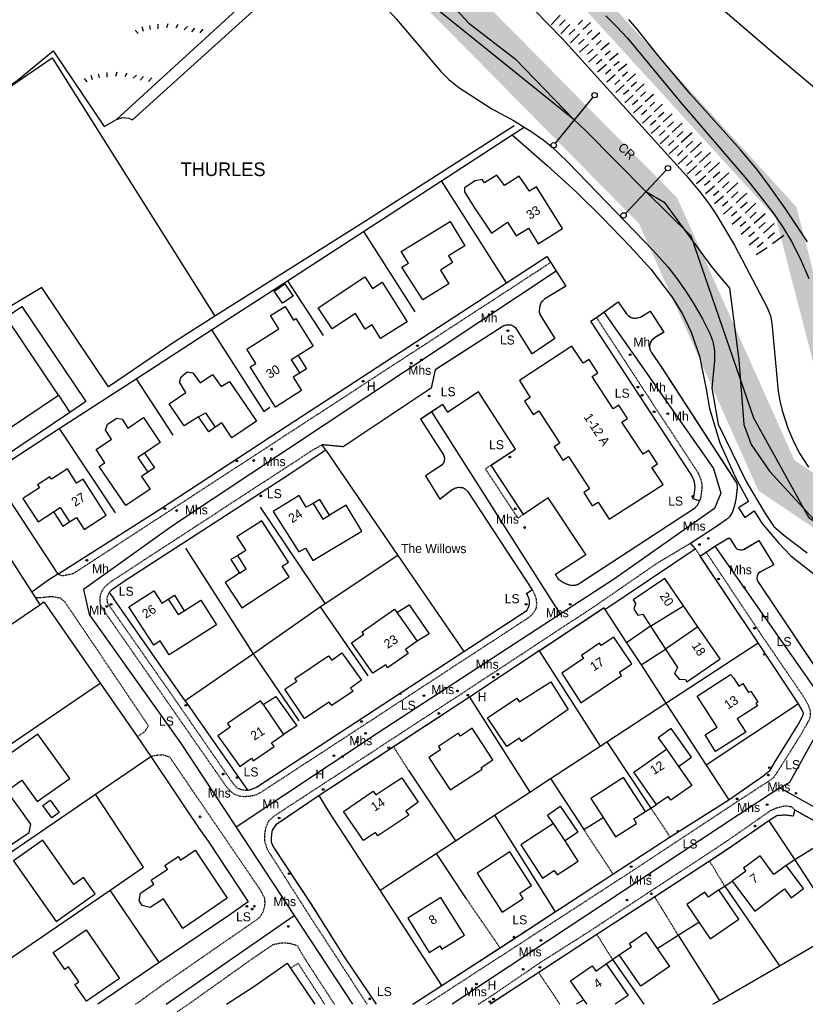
# Model space of a CAD drawing. Header units: metres. Extents: x 611948 to 1225781, y 656699 to 1316021.
# Tile 28 of 169: x 612907 to 613080, y 657643 to 657860. Entities that reach past the tile are written whole.
import ezdxf

# ---------------------------------------------------------------- set-up
doc = ezdxf.new("R2010")
doc.units = ezdxf.units.M
doc.linetypes.add('4696-17$0$PECK', pattern=[0.2, 0.1, -0.1])
doc.linetypes.add('4696-C$0$PECK', pattern=[0.2, 0.1, -0.1])
for name, color, linetype in [('- EXTENT OF CHANNEL SURVEY', 150, 'Continuous'), ('4696-17$0$BDY_SYM', 253, 'Continuous'), ('4696-17$0$BLD_INN_W', 253, 'Continuous'), ('4696-17$0$BLD_OTL_P', 253, 'Continuous'), ('4696-17$0$BLD_OTL_S', 253, 'Continuous'), ('4696-17$0$GEN_LIN_D', 253, 'Continuous'), ('4696-17$0$GEN_PCK_D', 253, '4696-17$0$PECK'), ('4696-17$0$LAND_SYMB', 253, 'Continuous'), ('4696-17$0$MNR_LN_DT', 253, 'Continuous'), ('4696-17$0$MUNICIPAL', 253, 'Continuous'), ('4696-17$0$OTHER_SYM', 253, 'Continuous'), ('4696-17$0$PARISH', 253, 'Continuous'), ('4696-17$0$POLE_SYMB', 253, 'Continuous'), ('4696-17$0$ROADS', 253, 'Continuous'), ('4696-17$0$ROADS_CTR', 253, 'Continuous'), ('4696-17$0$ROADS_PCK', 253, '4696-17$0$PECK'), ('4696-17$0$TEXT', 253, 'Continuous'), ('4696-17$0$TOWNLAND', 253, 'Continuous'), ('4696-17$0$WATER_FTR', 253, 'Continuous'), ('4696-C$0$GEN_PCK_D', 253, '4696-C$0$PECK')]:
    doc.layers.add(name, color=color, linetype=linetype)
doc.styles.add('4696-17$0$STANDARD', font='txt')

# ---------------------------------------------------------------- blocks, each defined once
blk = doc.blocks.new('4696-17$0$13', base_point=(160450.170478, 242323.105036))
blk.add_circle((160450.170478, 242323.105036), 0.187958)
blk = doc.blocks.new('4696-17$0$43', base_point=(147.36021, 308.857352))
blk.add_line((153.849537, 308.848253), (140.769785, 308.848253))
for centre in [(140.180307, 308.837153), (154.439015, 308.859353)]:
    blk.add_circle(centre, 0.589583)
blk = doc.blocks.new('4696-17$0$26', base_point=(147.987073, 309.748732))
for p, q in [((141.664701, 310.500325), (142.264286, 309.80081)), ((143.097041, 311.29977), (143.396834, 310.300465)), ((144.762551, 311.566252), (144.962414, 310.666877)), ((146.627924, 311.832735), (146.627924, 310.833427)), ((148.859709, 311.899355), (148.559919, 310.99998)), ((151.024874, 311.732805), (150.625151, 310.933357)), ((153.156729, 311.29977), (152.457214, 310.600257)), ((154.722309, 310.96667), (154.022794, 310.167222)), ((156.554371, 310.700187), (155.854856, 309.900742))]:
    blk.add_line(p, q)
blk = doc.blocks.new('4696-17')
at = {"layer": '4696-17$0$BLD_INN_W', "flags": 128}
for points in [[(612968.536, 657786.418), (612967.053, 657785.488), (612968.904, 657782.553)], [(612915.743, 657777.71), (612918.223, 657773.875)], [(612946.624, 657772.872), (612948.125, 657773.778), (612950.283, 657770.591)], [(612934.683, 657764.925), (612933.23, 657763.95), (612935.444, 657760.668)], [(612914.655, 657751.96), (612916.128, 657752.905), (612918.172, 657749.72)], [(612971.86, 657753.826), (612974.011, 657750.346), (612975.484, 657751.234)], [(612955.667, 657738.424), (612957.134, 657739.378), (612955.234, 657742.342)], [(612939.942, 657732.707), (612942.082, 657729.297), (612943.449, 657730.166)], [(613046.244, 657726.744), (613053.548, 657731.211)], [(612990.348, 657729.751), (612994.78, 657723.411)], [(613056.711, 657726.611), (613049.556, 657721.672)], [(612960.817, 657709.479), (612965.345, 657702.873)], [(613049.748, 657699.613), (613052.419, 657695.813)], [(613027.433, 657679.432), (613024.833, 657683.207)]]:
    blk.add_lwpolyline(points, dxfattribs=at)
at = {"layer": '4696-17$0$BLD_OTL_P', "flags": 128}
for points in [[(612968.536, 657786.418), (612970.384, 657783.486), (612968.904, 657782.553)], [(612950.283, 657770.591), (612948.835, 657769.61), (612946.624, 657772.872)], [(612934.683, 657764.925), (612936.894, 657761.646), (612935.444, 657760.668)], [(612975.484, 657751.234), (612973.362, 657754.666), (612971.86, 657753.826)], [(612914.655, 657751.96), (612916.701, 657748.774), (612918.172, 657749.72)], [(612955.234, 657742.342), (612953.751, 657741.414), (612955.667, 657738.424)], [(612939.942, 657732.707), (612941.316, 657733.563), (612943.449, 657730.166)]]:
    blk.add_lwpolyline(points, dxfattribs=at)
at = {"layer": '4696-17$0$BLD_OTL_S', "flags": 128}
for points in [[(613014.069, 657823.883), (613012.368, 657826.22), (613009.617, 657824.513), (613009.12, 657825.239), (613007.61, 657824.968), (613005.242, 657823.408), (613005.202, 657822.484), (613007.273, 657819.171), (613011.172, 657813.403), (613014.736, 657815.812), (613016.601, 657812.813), (613019.322, 657814.505), (613021.469, 657811.052), (613026.855, 657814.4), (613021.124, 657823.618), (613019.533, 657822.637), (613017.297, 657825.947), (613014.069, 657823.883)], [(612991.412, 657805.866), (612992.855, 657806.757), (612991.247, 657809.389), (613002.043, 657815.989), (613005.333, 657810.609), (613001.735, 657808.41), (613002.625, 657806.916), (612999.915, 657805.226), (613001.763, 657802.261), (612996.045, 657798.695), (612991.412, 657805.866)], [(612972.995, 657796.962), (612983.232, 657803.787), (612984.961, 657801.186), (612987.11, 657802.578), (612992.569, 657793.811), (612986.735, 657790.178), (612984.859, 657793.189), (612983.336, 657792.251), (612981.229, 657795.67), (612976.09, 657792.319), (612972.995, 657796.962)], [(612965.64, 657802.211), (612967.445, 657799.527), (612965.078, 657797.935), (612963.274, 657800.619), (612965.64, 657802.211)], [(612915.743, 657777.71), (612904.161, 657794.887), (612907.643, 657797.235), (612921.779, 657776.272), (612918.223, 657773.875)], [(612968.904, 657782.553), (612967.465, 657781.645), (612969.335, 657778.679), (612963.575, 657775.046), (612957.989, 657783.905), (612959.244, 657784.696), (612957.259, 657787.844), (612964.284, 657792.274), (612962.473, 657795.274), (612965.716, 657797.232), (612967.534, 657794.245), (612968.043, 657794.571), (612971.867, 657788.518), (612968.536, 657786.418)], [(613033.349, 657781.774), (613034.61, 657782.587), (613032.688, 657785.511), (613031.428, 657784.698), (613028.918, 657788.516), (613017.335, 657780.889), (613019.743, 657777.166), (613018.483, 657776.354), (613020.383, 657773.416), (613021.644, 657774.228), (613026.259, 657767.093), (613024.999, 657766.28), (613026.9, 657763.342), (613028.16, 657764.155), (613032.775, 657757.019), (613031.515, 657756.206), (613033.415, 657753.269), (613034.676, 657754.081), (613037.119, 657750.306), (613049.005, 657757.951), (613046.527, 657761.722), (613047.787, 657762.534), (613045.866, 657765.458), (613044.605, 657764.646), (613039.938, 657771.748), (613041.199, 657772.561), (613039.277, 657775.485), (613038.016, 657774.672), (613033.349, 657781.774)], [(612946.624, 657772.872), (612943.434, 657770.947), (612940.148, 657775.797), (612943.786, 657778.262), (612942.379, 657780.577), (612942.777, 657781.716), (612944.077, 657782.826), (612945.351, 657782.593), (612946.968, 657780.418), (612949.695, 657782.265), (612951.601, 657779.555), (612953.451, 657780.717), (612959.38, 657771.965), (612953.943, 657768.281), (612951.719, 657771.564), (612950.283, 657770.591)], [(612900.832, 657767.656), (612915.743, 657777.71)], [(612918.223, 657773.875), (612903.351, 657763.846)], [(612935.444, 657760.668), (612934.043, 657759.723), (612935.905, 657756.962), (612930.537, 657753.342), (612924.724, 657761.962), (612925.943, 657762.783), (612923.998, 657765.667), (612927.385, 657767.951), (612926.054, 657769.989), (612926.508, 657771.271), (612928.584, 657772.628), (612929.731, 657772.382), (612931.024, 657770.405), (612934.469, 657772.728), (612938.153, 657767.264), (612934.683, 657764.925)], [(612918.172, 657749.72), (612919.715, 657750.711), (612921.404, 657748.081), (612926.259, 657751.2), (612921.146, 657759.16), (612919.732, 657758.252), (612917.701, 657761.416), (612914.169, 657759.147), (612913.851, 657759.64), (612911.111, 657757.88), (612911.51, 657757.258), (612907.886, 657754.931), (612911.214, 657749.749), (612914.655, 657751.96)], [(612971.86, 657753.826), (612970.348, 657752.982), (612968.772, 657755.549), (612963.066, 657752.021), (612968.717, 657743.145), (612970.155, 657743.976), (612971.798, 657741.224), (612982.609, 657747.677), (612979.162, 657753.452), (612975.484, 657751.234)], [(612955.667, 657738.424), (612952.488, 657736.357), (612956.123, 657730.802), (612966.592, 657737.655), (612965.069, 657739.982), (612966.446, 657740.874), (612960.554, 657749.97), (612955.074, 657746.421), (612957.001, 657743.447), (612955.234, 657742.342)], [(613053.548, 657731.211), (613049.374, 657737.281), (613042.448, 657732.519), (613042.966, 657731.761), (613042.548, 657730.501), (613043.47, 657729.192), (613044.519, 657729.384), (613046.244, 657726.744)], [(612943.449, 657730.166), (612947.083, 657732.476), (612950.526, 657727.079), (612940.124, 657720.441), (612938.157, 657723.523), (612936.715, 657722.585), (612931.258, 657730.978), (612936.779, 657734.569), (612938.54, 657731.834), (612939.942, 657732.707)], [(612990.348, 657729.751), (612993.031, 657731.488), (612997.42, 657725.073), (612994.78, 657723.411)], [(613056.711, 657726.611), (613053.548, 657731.211)], [(612994.78, 657723.411), (612992.194, 657721.604), (612992.797, 657720.742), (612988.243, 657717.56), (612987.862, 657718.238), (612985.052, 657716.383), (612980.313, 657723.063), (612983.071, 657724.96), (612982.669, 657725.535), (612989.808, 657730.524), (612990.348, 657729.751)], [(613046.244, 657726.744), (613049.556, 657721.672)], [(613049.556, 657721.672), (613052.189, 657717.64), (613051.526, 657716.3), (613052.579, 657715.083), (613053.939, 657714.961), (613054.243, 657714.495), (613061.575, 657719.537), (613056.711, 657726.611)], [(613026.66, 657716.399), (613030.894, 657709.816), (613039.861, 657715.869), (613039.38, 657716.582), (613042.154, 657718.455), (613038.178, 657724.347), (613035.398, 657722.471), (613035.03, 657723.016), (613031.033, 657720.319), (613031.482, 657719.653), (613026.66, 657716.399)], [(612968.269, 657714.613), (612967.857, 657715.237), (612975.246, 657720.239), (612975.996, 657719.264), (612978.216, 657720.858), (612982.537, 657714.841), (612980.123, 657713.108), (612980.664, 657712.455), (612976.005, 657709.245), (612975.434, 657710.006), (612969.964, 657706.38), (612965.647, 657712.867), (612968.269, 657714.613)], [(613065.378, 657706.309), (613067.259, 657703.367), (613060.605, 657699.115), (613058.26, 657702.785), (613060.938, 657704.496), (613056.534, 657711.284), (613063.895, 657716.062), (613064.556, 657715.345), (613065.736, 657713.526), (613066.6, 657714.086), (613067.878, 657712.118), (613068.335, 657712.414), (613069.891, 657710.015), (613069.49, 657709.755), (613069.845, 657709.208), (613065.378, 657706.309)], [(613024.273, 657714.452), (613028.091, 657708.365), (613017.893, 657701.285), (613017.352, 657702.091), (613014.55, 657700.212), (613010.313, 657706.524), (613016.781, 657710.866), (613017.322, 657710.06), (613024.273, 657714.452)], [(612960.817, 657709.479), (612960.283, 657710.258), (612953.022, 657705.281), (612953.557, 657704.5), (612950.883, 657702.594), (612955.723, 657695.823), (612958.258, 657697.642), (612958.666, 657697.046), (612963.288, 657700.215), (612962.705, 657701.064), (612965.345, 657702.873)], [(612960.817, 657709.479), (612963.664, 657711.258), (612968.238, 657704.756), (612965.345, 657702.873)], [(612905.146, 657678.455), (612909.298, 657681.291), (612909.616, 657683.082), (612904.329, 657690.475), (612907.637, 657692.802), (612911.046, 657688.107), (612918.238, 657693.137), (612911.167, 657702.916), (612903.97, 657697.851)], [(613008.903, 657695.56), (613011.491, 657697.252), (613006.96, 657704.243), (613004.356, 657702.514), (613003.935, 657703.157), (612999.471, 657700.238), (612999.974, 657699.468), (612997.394, 657697.781), (613002.056, 657690.651), (613009.101, 657695.257), (613008.903, 657695.56)], [(613052.419, 657695.813), (613055.298, 657697.841), (613050.831, 657704.183), (613047.958, 657702.159), (613049.748, 657699.613)], [(613047.55, 657687.414), (613042.536, 657694.534), (613049.748, 657699.613)], [(613052.419, 657695.813), (613055.358, 657691.632), (613050.707, 657688.357), (613050.105, 657689.213), (613047.55, 657687.414)], [(612992.273, 657685.98), (612992.939, 657685.085), (612986.142, 657680.528), (612985.619, 657681.291), (612982.964, 657679.469), (612978.568, 657685.875), (612985.119, 657690.37), (612985.69, 657689.537), (612988.344, 657691.359), (612991.406, 657693.292), (612995.004, 657687.946), (612992.273, 657685.98)], [(613045.137, 657685.923), (613040.309, 657693.383), (613033.107, 657688.722), (613035.808, 657684.549)], [(612912.297, 657687.202), (612913.918, 657688.372), (612915.87, 657685.668), (612914.249, 657684.497), (612912.297, 657687.202)], [(613024.833, 657683.207), (613023.52, 657685.113), (613026.322, 657687.041), (613030.234, 657681.362), (613027.433, 657679.432)], [(613035.808, 657684.549), (613038.563, 657680.292), (613043.172, 657683.275), (613042.545, 657684.245), (613045.137, 657685.923)], [(613024.833, 657683.207), (613017.655, 657678.571), (613022.415, 657671.203), (613025.018, 657672.884), (613025.642, 657671.919), (613030.285, 657674.918), (613027.433, 657679.432)], [(612905.793, 657675.03), (612915.182, 657661.66), (612923.809, 657667.719), (612921.273, 657671.331), (612919.123, 657669.821), (612912.271, 657679.578), (612905.793, 657675.03)], [(612943.176, 657660.083), (612938.862, 657666.638), (612935.933, 657664.71), (612934.19, 657665.133), (612933.477, 657666.239), (612933.823, 657667.905), (612936.754, 657669.841), (612936.163, 657670.74), (612939.725, 657673.175), (612939.171, 657674.003), (612942.088, 657675.96), (612942.617, 657675.138), (612945.832, 657677.349), (612952.892, 657666.766), (612943.176, 657660.083)], [(613009.94, 657669.315), (613013.564, 657663.728), (613018.172, 657666.715), (613017.408, 657667.892), (613020.011, 657669.579), (613015.221, 657676.967), (613008.011, 657672.292), (613009.94, 657669.315)], [(613076.148, 657674.018), (613073.455, 657672.008), (613070.387, 657676.119), (613066.769, 657673.418), (613067.273, 657672.743), (613064.283, 657670.511)], [(613064.283, 657670.511), (613069.211, 657663.906), (613075.82, 657668.838), (613077.29, 657666.87), (613079.983, 657668.879), (613076.148, 657674.018)], [(613061.323, 657668.591), (613059.009, 657667), (613058.233, 657668.127), (613054.238, 657665.38), (613056.92, 657661.479)], [(613056.92, 657661.479), (613059.428, 657657.832), (613065.738, 657662.171), (613061.323, 657668.591)], [(613001.714, 657664.229), (613000.041, 657666.912), (612992.713, 657662.342), (612997.427, 657654.784), (612999.788, 657656.257), (613000.25, 657655.515), (613005.217, 657658.613), (613001.714, 657664.229)], [(612921.846, 657659.801), (612929.198, 657649.058), (612921.901, 657644.065), (612919.363, 657647.776), (612920.188, 657648.341), (612917.921, 657651.652), (612917.097, 657651.087), (612914.55, 657654.808), (612921.846, 657659.801)], [(613039.333, 657654.261), (613042.065, 657656.155), (613041.617, 657656.801), (613045.209, 657659.289), (613047.698, 657655.697)], [(613047.698, 657655.697), (613050.444, 657651.733), (613044.121, 657647.352), (613039.333, 657654.261)], [(613031.571, 657644.358), (613028.641, 657648.586), (613033.391, 657651.876), (613034.202, 657650.705), (613036.501, 657652.297)], [(613036.501, 657652.297), (613041.315, 657645.347), (613038.474, 657643.379)], [(613032.248, 657643.379), (613031.571, 657644.358)]]:
    blk.add_lwpolyline(points, dxfattribs=at)
at = {"layer": '4696-17$0$GEN_LIN_D', "flags": 128}
for points in [[(613053.415, 657870.285), (613075.003, 657851.752), (613088.037, 657840.717), (613098.278, 657831.828), (613109.182, 657822.782), (613125.344, 657809.641), (613126.306, 657809.245), (613150.524, 657805.304), (613187.66, 657797.145), (613191.549, 657799.364)], [(613029.432, 657838.351), (612991.258, 657869.213), (612965.981, 657908.758)], [(612970.291, 657876.7), (612928.5, 657838.481)], [(612900.402, 657842.683), (612906.621, 657847.073), (612914.528, 657853.632), (612925.788, 657836.927), (612928.5, 657838.481)], [(612900.402, 657842.683), (612900.755, 657842.782), (612914.306, 657852.021), (612950.219, 657795.106)], [(612928.5, 657838.481), (612929.919, 657838.868), (612931.239, 657838.754), (612932.021, 657838.398)], [(613029.432, 657838.351), (613031.944, 657836.024), (613045.229, 657822.569)], [(613016.19, 657837.048), (612983.665, 657816.202), (612950.219, 657795.106)], [(613015.778, 657835.051), (613018.417, 657836.761)], [(613000.139, 657824.916), (613015.778, 657835.051)], [(613015.778, 657835.051), (613023.489, 657828.284), (613029.858, 657822.507), (613035.603, 657816.866), (613041.709, 657810.522), (613046.287, 657805.427), (613050.952, 657799.355), (613053.316, 657795.59), (613055.193, 657791.533), (613057.048, 657786.28), (613058.486, 657778.984), (613059.227, 657774.74), (613061.522, 657767.139), (613064.92, 657759.703), (613067.82, 657754.214), (613065.636, 657752.851), (613067.051, 657750.714), (613069.097, 657752.161), (613070.799, 657749.436), (613074.49, 657745.089), (613077.184, 657742.224), (613088.844, 657733.106)], [(612982.977, 657813.797), (613000.139, 657824.916)], [(613014.509, 657802.422), (613000.139, 657824.916)], [(613256.638, 657643.378), (613218.143, 657674.925), (613190.504, 657701.86), (613125.408, 657722.528), (613081.24, 657750.565), (613069.034, 657772.629), (613055.185, 657812.767), (613045.229, 657822.569)], [(612966.195, 657802.921), (612982.977, 657813.797)], [(612982.977, 657813.797), (612994.274, 657796.051)], [(612949.459, 657792.076), (612966.195, 657802.921)], [(612966.195, 657802.921), (612974.08, 657790.869)], [(612950.219, 657795.106), (612941.48, 657789.525), (612926.772, 657779.544), (612912.086, 657801.394), (612902.429, 657795.656), (612879.069, 657780.085)], [(612932.845, 657781.311), (612949.459, 657792.076)], [(612949.459, 657792.076), (612960.963, 657774.07), (612962.299, 657774.997)], [(612915.848, 657770.297), (612932.845, 657781.311)], [(612932.845, 657781.311), (612940.942, 657768.83)], [(612900.869, 657760.59), (612915.848, 657770.297)], [(612915.848, 657770.297), (612928.206, 657751.731)], [(612974.649, 657765.549), (612990.562, 657742.347)], [(612900.869, 657760.59), (612915.574, 657738.21)], [(612960.186, 657752.973), (612974.543, 657731.678)], [(612901.508, 657747.157), (612909.818, 657734.266)], [(612958.707, 657720.64), (612943.787, 657743.925)], [(612990.562, 657742.347), (612974.543, 657731.678)], [(612990.562, 657742.347), (613005.112, 657721.132)], [(613036.206, 657730.402), (613056.125, 657743.833)], [(612915.574, 657738.21), (612913.41, 657736.827), (612909.818, 657734.266)], [(612909.818, 657734.266), (612910.652, 657732.973)], [(612884.548, 657713.053), (612911.623, 657731.467)], [(612910.652, 657732.973), (612911.623, 657731.467)], [(612911.623, 657731.467), (612912.489, 657732.097), (612924.922, 657714.215)], [(612943.637, 657710.324), (612927.941, 657732.808)], [(612974.543, 657731.678), (612973.509, 657730.989)], [(612973.509, 657730.989), (612958.707, 657720.64)], [(612983.979, 657715.811), (612973.509, 657730.989)], [(613035.929, 657730.827), (613036.206, 657730.402)], [(613036.206, 657730.402), (613040.987, 657723.073)], [(613046.244, 657726.744), (613040.987, 657723.073)], [(613040.987, 657723.073), (613044.158, 657718.213)], [(613049.649, 657709.796), (613069.97, 657723.096)], [(612958.707, 657720.64), (612943.637, 657710.324)], [(612968.787, 657705.904), (612958.707, 657720.64)], [(613021.706, 657721.329), (613035.135, 657700.297)], [(613044.158, 657718.213), (613049.556, 657721.672)], [(613044.158, 657718.213), (613049.649, 657709.796)], [(612878.743, 657682.791), (612924.922, 657714.215)], [(612924.922, 657714.215), (612933.073, 657702.393)], [(612943.637, 657710.324), (612957.427, 657690.613)], [(613006.307, 657711.081), (613019.663, 657690.172)], [(613036.597, 657701.254), (613049.649, 657709.796)], [(613049.649, 657709.796), (613058.531, 657696.13)], [(613078.853, 657709.621), (613058.531, 657696.13)], [(612933.073, 657702.393), (612936.083, 657698.015)], [(613035.135, 657700.297), (613036.597, 657701.254)], [(613036.597, 657701.254), (613046.314, 657686.65)], [(613024.184, 657693.131), (613035.135, 657700.297)], [(612923.884, 657689.681), (612936.083, 657698.015)], [(612936.083, 657698.015), (612946.684, 657682.183), (612948.691, 657679.312), (612957.533, 657665.954), (612953.274, 657662.976), (612937.952, 657652.573)], [(612992.786, 657695.093), (613003.267, 657679.441)], [(613058.531, 657696.13), (613063.519, 657688.456)], [(613019.663, 657690.172), (613024.184, 657693.131)], [(613024.184, 657693.131), (613031.547, 657681.886)], [(613011.84, 657685.052), (613019.663, 657690.172)], [(612889.961, 657666.507), (612923.884, 657689.681)], [(612927.097, 657668.548), (612934.477, 657673.594), (612923.884, 657689.681)], [(612986.618, 657668.544), (612975.345, 657685.9), (612973.226, 657689.426)], [(613045.137, 657685.923), (613046.314, 657686.65)], [(613046.314, 657686.65), (613047.55, 657687.414)], [(613003.267, 657679.441), (613011.84, 657685.052)], [(613011.84, 657685.052), (613025.227, 657663.776)], [(613031.547, 657681.886), (613035.808, 657684.549)], [(613072.351, 657683.848), (613078.059, 657675.237)], [(612998.974, 657676.631), (613003.267, 657679.441)], [(612986.618, 657668.544), (612998.974, 657676.631)], [(612998.974, 657676.631), (613005.615, 657666.659)], [(613078.059, 657675.237), (613076.148, 657674.018)], [(613078.059, 657675.237), (613088.165, 657659.757)], [(613062.612, 657669.427), (613064.283, 657670.511)], [(612901.057, 657650.743), (612927.097, 657668.548)], [(612937.952, 657652.573), (612927.097, 657668.548)], [(613000.266, 657647.541), (612986.618, 657668.544)], [(613061.323, 657668.591), (613062.612, 657669.427)], [(613062.612, 657669.427), (613074.661, 657651.888)], [(613052.322, 657658.654), (613056.92, 657661.479)], [(613074.661, 657651.888), (613088.165, 657659.757)], [(613047.698, 657655.697), (613052.322, 657658.654)], [(613052.322, 657658.654), (613061.457, 657644.224)], [(613036.501, 657652.297), (613037.891, 657653.262)], [(613037.891, 657653.262), (613039.333, 657654.261)], [(613037.891, 657653.262), (613044.741, 657643.379)], [(612937.952, 657652.573), (612924.411, 657643.379)], [(612952.769, 657643.379), (612958.808, 657647.324), (612966.156, 657652.476), (612966.909, 657651.349)], [(612966.909, 657651.349), (612972.237, 657643.379)], [(613061.457, 657644.224), (613074.661, 657651.888)], [(613031.571, 657644.358), (613029.871, 657643.379)], [(613059.999, 657643.379), (613061.457, 657644.224)]]:
    blk.add_lwpolyline(points, dxfattribs=at)
at = {"layer": '4696-17$0$GEN_PCK_D', "flags": 128}
for points in [[(613014.509, 657802.422), (613023.403, 657808.217), (613024.237, 657806.923)], [(613025.463, 657805.025), (613027.605, 657801.707), (613022.973, 657798.935), (613022.151, 657798.165), (613021.793, 657797.104), (613021.681, 657796.076), (613021.983, 657795.244), (613025.159, 657790.171), (613020.134, 657786.797), (613016.706, 657792.307), (613016.135, 657792.828), (613015.6, 657793.085), (613014.937, 657793.124), (613014.242, 657793.085), (613013.518, 657792.76), (612998.78, 657783.24), (612997.87, 657779.245), (612978.479, 657766.304), (612973.827, 657766.748)], [(613024.237, 657806.923), (613025.463, 657805.025)], [(612915.574, 657738.21), (612938.004, 657752.463), (612964.213, 657769.65), (613014.509, 657802.422)], [(613035.952, 657795.989), (613039.12, 657798.261), (613040.924, 657795.609), (613041.402, 657795.157), (613041.995, 657794.801), (613042.6, 657794.671), (613043.193, 657794.693), (613044.034, 657794.887), (613046.185, 657796.188), (613049.173, 657791.539), (613047.346, 657790.434), (613046.521, 657789.778), (613046.171, 657789.182), (613046.041, 657788.492), (613046.063, 657787.782), (613046.376, 657787.187), (613048.643, 657783.836), (613065.176, 657758.328), (613065.335, 657757.802), (613065.316, 657756.995), (613065.071, 657754.783), (613064.721, 657753.138), (613064.262, 657751.776), (613063.661, 657750.883), (613062.967, 657750.254), (613060.81, 657748.749), (613055.031, 657744.999)], [(613057.019, 657754.352), (613055.607, 657754.857), (613055.863, 657755.574), (613056.076, 657757.344), (613056.015, 657758.16), (613055.842, 657758.8), (613055.32, 657759.967), (613033.052, 657793.988), (613034.307, 657794.809)], [(613034.307, 657794.809), (613035.952, 657795.989)], [(613011.092, 657762.277), (613016.468, 657765.778), (613008.331, 657778.421), (613001.531, 657773.904), (613000.462, 657775.623), (612997.977, 657773.969)], [(612997.977, 657773.969), (612995.562, 657772.36), (613000.632, 657764.513), (613000.827, 657763.736), (613000.754, 657763.154), (613000.566, 657762.622), (613000.187, 657762.212), (612996.623, 657759.893), (612999.823, 657754.78), (613002.481, 657756.861), (613003.319, 657757.236), (613003.947, 657757.389), (613004.71, 657757.306), (613005.258, 657757.088), (613005.908, 657756.531), (613020.191, 657734.788)], [(612974.649, 657765.549), (612973.827, 657766.748)], [(612974.649, 657765.549), (612965.016, 657759.175), (612930.265, 657736.654), (612927.414, 657734.711), (612926.915, 657734.173)], [(613018.262, 657751.396), (613011.092, 657762.277)], [(613057.019, 657754.352), (613056.509, 657753.364), (613055.932, 657752.7), (613030.301, 657735.953), (613029.55, 657735.718), (613028.688, 657735.696), (613027.847, 657735.966), (613026.85, 657736.435), (613025.993, 657737.034), (613025.281, 657738.185), (613031.99, 657742.523), (613023.671, 657755.046), (613018.262, 657751.396)], [(613055.031, 657744.999), (613056.125, 657743.833)], [(613058.51, 657743.078), (613060.444, 657744.351)], [(613060.444, 657744.351), (613063.51, 657746.227), (613063.817, 657745.973), (613065.023, 657744.053), (613065.348, 657743.721), (613066.26, 657743.573), (613066.789, 657743.682), (613070.119, 657745.625), (613073.401, 657740.29), (613070.371, 657738.631), (613070.009, 657738.338), (613069.758, 657737.835), (613069.707, 657737.321), (613069.775, 657736.792), (613082.889, 657717.174), (613083.556, 657716.439), (613084.533, 657715.993), (613085.345, 657715.971), (613086.809, 657716.205), (613087.486, 657716.583), (613088.203, 657717.32), (613089.54, 657719.285), (613094.881, 657727.697), (613096.921, 657726.44), (613122.668, 657709.725), (613143.255, 657696.578), (613141.501, 657693.937)], [(613057.204, 657742.219), (613056.125, 657743.833)], [(613057.204, 657742.219), (613058.51, 657743.078)], [(613069.97, 657723.096), (613057.204, 657742.219)], [(612926.915, 657734.173), (612926.444, 657733.232), (612926.401, 657732.703), (612926.467, 657732.025), (612926.783, 657731.468), (612940.141, 657712.404), (612954.188, 657692.085), (612955.113, 657691.056), (612956.27, 657690.69), (612956.902, 657690.571), (612957.427, 657690.613)], [(612926.915, 657734.173), (612927.941, 657732.808)], [(613005.112, 657721.132), (613018.948, 657730.21), (613019.374, 657730.918), (613019.539, 657731.567), (613019.559, 657732.28), (613019.411, 657733.021), (613018.901, 657733.987), (613020.191, 657734.788)], [(613021.706, 657721.329), (613035.929, 657730.827)], [(613078.853, 657709.621), (613069.97, 657723.096)], [(612957.427, 657690.613), (612957.904, 657690.657), (612959.348, 657691.239), (613005.112, 657721.132)], [(613021.706, 657721.329), (613006.307, 657711.081)], [(613006.307, 657711.081), (612989.612, 657700.133)], [(613063.519, 657688.456), (613071.281, 657693.875), (613072.652, 657694.966), (613073.672, 657696.782), (613078.732, 657704.93), (613079.769, 657706.832), (613079.963, 657707.539), (613079.708, 657708.199), (613078.853, 657709.621)], [(612989.612, 657700.133), (612973.226, 657689.426)], [(612989.612, 657700.133), (612992.786, 657695.093)], [(612973.226, 657689.426), (612963.621, 657682.923), (612962.853, 657681.792), (612962.682, 657680.891), (612962.605, 657679.868), (612962.638, 657679.176), (612962.958, 657678.279), (612971.397, 657665.422), (612978.744, 657653.854), (612985.764, 657643.379)], [(613050.56, 657680.27), (613063.519, 657688.456)], [(613046.314, 657686.65), (613050.56, 657680.27)], [(613078.067, 657686.248), (613077.702, 657684.864), (613075.978, 657685.086), (613074.079, 657684.966), (613072.351, 657683.848)], [(613078.067, 657686.248), (613080.241, 657684.971), (613084.465, 657682.795), (613088.857, 657679.901), (613090.95, 657678.802), (613091.759, 657678.05), (613090.689, 657677.078), (613086.61, 657674.955), (613083.509, 657678.643), (613078.059, 657675.237)], [(613072.351, 657683.848), (613063.58, 657677.772), (613059.285, 657674.952)], [(613031.547, 657681.886), (613037.968, 657672.078)], [(613037.968, 657672.078), (613050.56, 657680.27)], [(613059.285, 657674.952), (613047.187, 657667.052)], [(613062.612, 657669.427), (613059.285, 657674.952)], [(613025.227, 657663.776), (613037.968, 657672.078)], [(613005.615, 657666.659), (613013.066, 657655.847)], [(613047.187, 657667.052), (613034.392, 657658.79)], [(613052.322, 657658.654), (613047.187, 657667.052)], [(613013.066, 657655.847), (613025.227, 657663.776)], [(613034.392, 657658.79), (613021.591, 657650.418)], [(613037.891, 657653.262), (613034.392, 657658.79)], [(613000.266, 657647.541), (613013.066, 657655.847)], [(612974.438, 657643.379), (612968.559, 657652.402), (612966.909, 657651.349)], [(613021.591, 657650.418), (613010.909, 657643.379)], [(613026.263, 657643.379), (613021.591, 657650.418)], [(612993.841, 657643.379), (613000.266, 657647.541)]]:
    blk.add_lwpolyline(points, dxfattribs=at)
at = {"layer": '4696-17$0$MNR_LN_DT', "flags": 128}
for points in [[(613026.328, 657861.48), (613024.357, 657859.362)], [(613027.403, 657860.443), (613026.208, 657859.196)], [(613028.475, 657859.401), (613026.464, 657857.368)], [(613030.269, 657859.393), (613031.274, 657860.338)], [(613031.292, 657858.294), (613033.001, 657859.869)], [(613029.546, 657858.36), (613028.329, 657857.166)], [(613030.615, 657857.316), (613028.572, 657855.374)], [(613032.298, 657857.178), (613033.335, 657858.123)], [(613033.303, 657856.064), (613035.05, 657857.638)], [(613031.602, 657856.195), (613030.399, 657855.091)], [(613032.589, 657855.073), (613030.571, 657853.286)], [(613034.307, 657854.948), (613035.373, 657855.887)], [(613035.312, 657853.833), (613037.119, 657855.385)], [(613033.576, 657853.951), (613032.372, 657852.894)], [(613034.563, 657852.83), (613032.572, 657851.089)], [(613036.279, 657852.684), (613037.379, 657853.609)], [(613037.219, 657851.515), (613039.091, 657853.053)], [(613035.545, 657851.704), (613034.362, 657850.674)], [(613036.523, 657850.574), (613034.577, 657848.885)], [(613038.159, 657850.344), (613039.306, 657851.267)], [(613039.099, 657849.174), (613041.017, 657850.749)], [(613037.501, 657849.444), (613036.35, 657848.446)], [(613040.04, 657848.003), (613041.192, 657848.973)], [(613040.999, 657846.85), (613042.919, 657848.505)], [(613038.478, 657848.314), (613036.595, 657846.67)], [(613039.456, 657847.185), (613038.346, 657846.209)], [(613042.012, 657845.741), (613043.144, 657846.742)], [(613043.023, 657844.632), (613044.879, 657846.312)], [(613040.449, 657846.068), (613038.596, 657844.429)], [(613041.446, 657844.954), (613040.324, 657843.956)], [(613044.036, 657843.523), (613045.141, 657844.527)], [(613045.048, 657842.415), (613046.884, 657844.07)], [(613042.442, 657843.84), (613040.556, 657842.154)], [(613043.438, 657842.726), (613042.294, 657841.705)], [(613046.06, 657841.306), (613047.157, 657842.289)], [(613047.051, 657840.178), (613048.892, 657841.823)], [(613044.434, 657841.614), (613042.503, 657839.893)], [(613045.429, 657840.498), (613044.258, 657839.457)], [(613048.042, 657839.05), (613049.154, 657840.041)], [(613049.034, 657837.922), (613051.002, 657839.672)], [(613046.42, 657839.38), (613044.452, 657837.632)], [(613047.41, 657838.261), (613046.222, 657837.208)], [(613050.026, 657836.796), (613051.278, 657837.906)], [(613051.027, 657835.677), (613053.219, 657837.628)], [(613048.401, 657837.144), (613046.418, 657835.381)], [(613049.392, 657836.025), (613048.202, 657834.961)], [(613052.027, 657834.558), (613053.406, 657835.788)], [(613053.028, 657833.438), (613055.431, 657835.588)], [(613050.383, 657834.907), (613048.4, 657833.125)], [(613051.384, 657833.797), (613050.19, 657832.716)], [(613054.029, 657832.32), (613055.506, 657833.644)], [(613055.03, 657831.201), (613057.487, 657833.412)], [(613052.394, 657832.697), (613050.388, 657830.863)], [(613053.404, 657831.596), (613052.188, 657830.48)], [(613056.032, 657830.083), (613057.503, 657831.411)], [(613057.041, 657828.972), (613059.482, 657831.183)], [(613054.415, 657830.495), (613052.364, 657828.614)], [(613055.425, 657829.394), (613054.187, 657828.265)], [(613058.052, 657827.862), (613059.508, 657829.185)], [(613059.062, 657826.751), (613061.479, 657828.949)], [(613056.435, 657828.293), (613054.362, 657826.43)], [(613057.433, 657827.181), (613056.19, 657826.081)], [(613060.072, 657825.64), (613061.517, 657826.954)], [(613061.082, 657824.529), (613063.481, 657826.706)], [(613058.409, 657826.05), (613056.362, 657824.265)], [(613059.385, 657824.918), (613058.174, 657823.875)], [(613062.092, 657823.419), (613063.526, 657824.716)], [(613063.096, 657822.303), (613065.483, 657824.458)], [(613060.362, 657823.788), (613058.382, 657822.08)], [(613061.337, 657822.656), (613060.165, 657821.643)], [(613064.101, 657821.187), (613065.531, 657822.476)], [(613062.313, 657821.525), (613060.364, 657819.834)], [(613063.291, 657820.395), (613062.122, 657819.377)], [(613065.106, 657820.071), (613067.484, 657822.213)], [(613066.11, 657818.956), (613067.534, 657820.238)], [(613064.277, 657819.271), (613062.323, 657817.566)], [(613065.262, 657818.149), (613064.086, 657817.119)], [(613067.114, 657817.841), (613069.485, 657819.974)], [(613068.119, 657816.725), (613069.54, 657818.004)], [(613066.247, 657817.025), (613064.277, 657815.305)], [(613067.232, 657815.902), (613066.037, 657814.875)], [(613069.124, 657815.609), (613071.489, 657817.739)], [(613070.128, 657814.494), (613071.546, 657815.769)], [(613068.218, 657814.779), (613066.204, 657813.075)], [(613069.178, 657813.635), (613067.949, 657812.609)], [(613071.132, 657813.378), (613073.493, 657815.502)], [(613070.114, 657812.47), (613068.002, 657810.728)], [(613072.137, 657812.262), (613073.552, 657813.536)], [(613073.142, 657811.146), (613075.67, 657812.919)], [(613071.987, 657810.141), (613069.535, 657808.63)], [(613071.05, 657811.306), (613069.746, 657810.242)]]:
    blk.add_lwpolyline(points, dxfattribs=at)
at = {"layer": '4696-17$0$MUNICIPAL', "flags": 128}
for points in [[(613074.661, 657651.888), (613088.165, 657659.757)], [(613061.457, 657644.224), (613074.661, 657651.888)], [(613059.999, 657643.379), (613061.457, 657644.224)]]:
    blk.add_lwpolyline(points, dxfattribs=at)
at = {"layer": '4696-17$0$PARISH', "flags": 128}
for points in [[(613074.661, 657651.888), (613088.165, 657659.757)], [(613061.457, 657644.224), (613074.661, 657651.888)], [(613059.999, 657643.379), (613061.457, 657644.224)]]:
    blk.add_lwpolyline(points, dxfattribs=at)
at = {"layer": '4696-17$0$ROADS', "flags": 128}
for points in [[(613014.509, 657802.422), (613023.403, 657808.217), (613024.237, 657806.923)], [(613025.463, 657805.025), (613027.605, 657801.707), (613022.973, 657798.935), (613022.151, 657798.165), (613021.793, 657797.104), (613021.681, 657796.076), (613021.983, 657795.244), (613025.159, 657790.171), (613020.134, 657786.797), (613016.706, 657792.307), (613016.135, 657792.828), (613015.6, 657793.085), (613014.937, 657793.124), (613014.242, 657793.085), (613013.518, 657792.76), (612998.78, 657783.24), (612997.87, 657779.245), (612978.479, 657766.304), (612973.827, 657766.748)], [(613024.237, 657806.923), (613025.463, 657805.025)], [(612915.574, 657738.21), (612938.004, 657752.463), (612964.213, 657769.65), (613014.509, 657802.422)], [(613035.952, 657795.989), (613039.12, 657798.261), (613040.924, 657795.609), (613041.402, 657795.157), (613041.995, 657794.801), (613042.6, 657794.671), (613043.193, 657794.693), (613044.034, 657794.887), (613046.185, 657796.188), (613049.173, 657791.539), (613047.346, 657790.434), (613046.521, 657789.778), (613046.171, 657789.182), (613046.041, 657788.492), (613046.063, 657787.782), (613046.376, 657787.187), (613048.643, 657783.836), (613065.176, 657758.328), (613065.335, 657757.802), (613065.316, 657756.995), (613065.071, 657754.783), (613064.721, 657753.138), (613064.262, 657751.776), (613063.661, 657750.883), (613062.967, 657750.254), (613060.81, 657748.749), (613055.031, 657744.999)], [(613057.019, 657754.352), (613055.607, 657754.857), (613055.863, 657755.574), (613056.076, 657757.344), (613056.015, 657758.16), (613055.842, 657758.8), (613055.32, 657759.967), (613033.052, 657793.988), (613034.307, 657794.809)], [(613034.307, 657794.809), (613035.952, 657795.989)], [(613011.092, 657762.277), (613016.468, 657765.778), (613008.331, 657778.421), (613001.531, 657773.904), (613000.462, 657775.623), (612997.977, 657773.969)], [(612997.977, 657773.969), (612995.562, 657772.36), (613000.632, 657764.513), (613000.827, 657763.736), (613000.754, 657763.154), (613000.566, 657762.622), (613000.187, 657762.212), (612996.623, 657759.893), (612999.823, 657754.78), (613002.481, 657756.861), (613003.319, 657757.236), (613003.947, 657757.389), (613004.71, 657757.306), (613005.258, 657757.088), (613005.908, 657756.531), (613020.191, 657734.788)], [(612974.649, 657765.549), (612973.827, 657766.748)], [(612974.649, 657765.549), (612965.016, 657759.175), (612930.265, 657736.654), (612927.414, 657734.711), (612926.915, 657734.173)], [(613018.262, 657751.396), (613011.092, 657762.277)], [(613057.019, 657754.352), (613056.509, 657753.364), (613055.932, 657752.7), (613030.301, 657735.953), (613029.55, 657735.718), (613028.688, 657735.696), (613027.847, 657735.966), (613026.85, 657736.435), (613025.993, 657737.034), (613025.281, 657738.185), (613031.99, 657742.523), (613023.671, 657755.046), (613018.262, 657751.396)], [(613055.031, 657744.999), (613056.125, 657743.833)], [(613058.51, 657743.078), (613060.444, 657744.351)], [(613060.444, 657744.351), (613063.51, 657746.227), (613063.817, 657745.973), (613065.023, 657744.053), (613065.348, 657743.721), (613066.26, 657743.573), (613066.789, 657743.682), (613070.119, 657745.625), (613073.401, 657740.29), (613070.371, 657738.631), (613070.009, 657738.338), (613069.758, 657737.835), (613069.707, 657737.321), (613069.775, 657736.792), (613082.889, 657717.174)], [(613036.206, 657730.402), (613056.125, 657743.833)], [(613057.204, 657742.219), (613058.51, 657743.078)], [(613069.97, 657723.096), (613057.204, 657742.219)], [(612915.574, 657738.21), (612913.41, 657736.827), (612909.818, 657734.266)], [(612909.818, 657734.266), (612910.652, 657732.973)], [(612926.915, 657734.173), (612927.941, 657732.808)], [(613005.112, 657721.132), (613018.948, 657730.21), (613019.374, 657730.918), (613019.539, 657731.567), (613019.559, 657732.28), (613019.411, 657733.021), (613018.901, 657733.987), (613020.191, 657734.788)], [(612910.652, 657732.973), (612911.623, 657731.467)], [(612911.623, 657731.467), (612912.489, 657732.097), (612924.922, 657714.215)], [(612943.637, 657710.324), (612927.941, 657732.808)], [(613021.706, 657721.329), (613035.929, 657730.827)], [(613035.929, 657730.827), (613036.206, 657730.402)], [(613078.853, 657709.621), (613069.97, 657723.096)], [(612957.427, 657690.613), (612957.904, 657690.657), (612959.348, 657691.239), (613005.112, 657721.132)], [(613021.706, 657721.329), (613006.307, 657711.081)], [(612924.922, 657714.215), (612933.073, 657702.393)], [(612943.637, 657710.324), (612957.427, 657690.613)], [(613006.307, 657711.081), (612989.612, 657700.133)], [(613063.519, 657688.456), (613071.281, 657693.875), (613072.652, 657694.966), (613073.672, 657696.782), (613078.732, 657704.93), (613079.769, 657706.832), (613079.963, 657707.539), (613079.708, 657708.199), (613078.853, 657709.621)], [(612933.073, 657702.393), (612936.083, 657698.015)], [(612989.612, 657700.133), (612973.226, 657689.426)], [(612936.083, 657698.015), (612946.684, 657682.183), (612948.691, 657679.312), (612957.533, 657665.954), (612953.274, 657662.976), (612937.952, 657652.573)], [(612973.226, 657689.426), (612963.621, 657682.923), (612962.853, 657681.792), (612962.682, 657680.891), (612962.605, 657679.868), (612962.638, 657679.176), (612962.958, 657678.279), (612971.397, 657665.422), (612978.744, 657653.854), (612985.764, 657643.379)], [(613050.56, 657680.27), (613063.519, 657688.456)], [(613078.067, 657686.248), (613077.702, 657684.864), (613075.978, 657685.086), (613074.079, 657684.966), (613072.351, 657683.848)], [(613078.067, 657686.248), (613080.241, 657684.971), (613084.465, 657682.795), (613088.857, 657679.901), (613090.95, 657678.802), (613091.759, 657678.05), (613090.689, 657677.078), (613086.61, 657674.955), (613083.509, 657678.643), (613078.059, 657675.237)], [(613072.351, 657683.848), (613063.58, 657677.772), (613059.285, 657674.952)], [(613037.968, 657672.078), (613050.56, 657680.27)], [(613059.285, 657674.952), (613047.187, 657667.052)], [(613078.059, 657675.237), (613088.165, 657659.757)], [(613025.227, 657663.776), (613037.968, 657672.078)], [(613047.187, 657667.052), (613034.392, 657658.79)], [(613013.066, 657655.847), (613025.227, 657663.776)], [(613034.392, 657658.79), (613021.591, 657650.418)], [(613000.266, 657647.541), (613013.066, 657655.847)], [(612937.952, 657652.573), (612924.411, 657643.379)], [(612952.769, 657643.379), (612958.808, 657647.324), (612966.156, 657652.476), (612966.909, 657651.349)], [(612966.909, 657651.349), (612972.237, 657643.379)], [(613021.591, 657650.418), (613010.909, 657643.379)], [(612993.841, 657643.379), (613000.266, 657647.541)]]:
    blk.add_lwpolyline(points, dxfattribs=at)
at = {"layer": '4696-17$0$ROADS_CTR', "flags": 128}
for points in [[(613025.463, 657805.025), (612941.099, 657749.017), (612921.232, 657734.818), (612922.478, 657729.305), (612942.629, 657701.057), (612954.879, 657682.438)], [(613035.952, 657795.989), (613060.143, 657761.536), (613061.736, 657756.073), (613060.37, 657752.659), (613038.291, 657737.18), (613026.307, 657729.383)], [(612997.977, 657773.969), (613026.307, 657729.383)], [(613060.444, 657744.351), (613085.813, 657708.229)], [(613026.307, 657729.383), (612986.168, 657703.266), (612954.879, 657682.438)], [(613074.784, 657691.102), (613076.986, 657692.34), (613085.813, 657708.229)], [(613074.784, 657691.102), (613065.534, 657685.111), (613002.49, 657643.379)], [(613074.784, 657691.102), (613096.779, 657678.941), (613097.704, 657676.164), (613089.191, 657670.983), (613094.72, 657663.61)], [(612954.879, 657682.438), (612967.694, 657662.959)], [(612939.43, 657643.379), (612967.694, 657662.959)], [(612967.694, 657662.959), (612980.576, 657643.379)]]:
    blk.add_lwpolyline(points, dxfattribs=at)
at = {"layer": '4696-17$0$ROADS_PCK', "flags": 128}
for points in [[(613024.237, 657806.923), (612918.945, 657738.303), (612916.667, 657737.811), (612915.574, 657738.21)], [(613034.307, 657794.809), (613056.64, 657760.688), (613057.259, 657759.305), (613057.5, 657758.414), (613057.581, 657757.339), (613057.322, 657755.199), (613057.019, 657754.352)], [(613020.191, 657734.788), (613020.763, 657733.575), (613021.054, 657732.562), (613021.097, 657731.625), (613021.017, 657730.672), (613020.623, 657729.944), (613019.991, 657729.136), (613019.106, 657728.454), (612960.443, 657690.162), (612959.308, 657689.549), (612958.403, 657689.305), (612957.48, 657689.169), (612956.495, 657689.147), (612955.46, 657689.303), (612954.492, 657689.708), (612953.619, 657690.37), (612952.658, 657691.484), (612925.543, 657730.466), (612924.969, 657731.435), (612924.882, 657732.283), (612924.965, 657733.592), (612925.588, 657734.977), (612926.235, 657735.685), (612927.314, 657736.584), (612971.979, 657765.71), (612973.827, 657766.748)], [(613018.262, 657751.396), (613017.018, 657750.558), (613009.835, 657761.458), (613011.092, 657762.277)], [(613055.031, 657744.999), (613047.516, 657740.503), (613034.152, 657731.28), (613008.495, 657714.407), (612963.078, 657684.76), (612962.072, 657683.759), (612961.62, 657682.893), (612961.367, 657682.102), (612961.118, 657680.83), (612961.114, 657679.769), (612961.238, 657679.068), (612961.735, 657677.562), (612970.45, 657663.86), (612983.752, 657643.379)], [(612996.878, 657643.379), (613040.616, 657671.753), (613069.264, 657690.633), (613072.229, 657692.52), (613073.362, 657693.393), (613074.107, 657694.414), (613079.305, 657702.665), (613081.175, 657705.955), (613081.466, 657706.656), (613081.541, 657707.384), (613081.478, 657708.185), (613080.932, 657709.571), (613079.687, 657711.664), (613071.058, 657724.279), (613058.51, 657743.078)], [(612933.073, 657702.393), (612934.79, 657703.538), (612935.552, 657704.789), (612917.219, 657731.991), (612916.215, 657732.894), (612914.258, 657733.245), (612912.452, 657733.045), (612910.652, 657732.973)], [(612932.715, 657643.379), (612939.428, 657648.21), (612959.637, 657662.184), (612960.206, 657662.682), (612960.78, 657663.671), (612961.146, 657664.708), (612961.285, 657665.614), (612961.201, 657666.715), (612960.368, 657668.385), (612940.293, 657697.835), (612938.961, 657698.279), (612937.6, 657698.279), (612936.083, 657698.015)], [(613008.254, 657643.379), (613011.284, 657645.307), (613022.134, 657652.72), (613032.362, 657659.207), (613062.79, 657679.173), (613072.766, 657686.132), (613073.96, 657686.665), (613075.836, 657687.165), (613077.319, 657686.981), (613078.067, 657686.248)], [(612944.339, 657643.379), (612958.764, 657653.648), (612963.075, 657656.572), (612964.867, 657656.949), (612966.693, 657656.86), (612968.329, 657656.346), (612970.464, 657652.759), (612976.552, 657643.379)]]:
    blk.add_lwpolyline(points, dxfattribs=at)
at = {"layer": '4696-17$0$TOWNLAND', "flags": 128}
for points in [[(612953.393, 657913.615), (612956.057, 657912.489), (612958.907, 657910.662), (613006.183, 657859.728), (613016.419, 657851.817), (613029.432, 657838.351)], [(613029.432, 657838.351), (613031.944, 657836.024), (613045.229, 657822.569)], [(613045.229, 657822.569), (613049.261, 657820.259), (613059.781, 657805.866), (613063.624, 657801.285), (613065.702, 657785.477), (613066.824, 657771.189), (613068.413, 657766.787), (613072.477, 657760.902), (613085.554, 657746.692), (613088.463, 657744.707), (613125.408, 657722.528), (613128.255, 657721.303), (613150.797, 657712.172), (613153.902, 657711.088), (613163.062, 657708.862)]]:
    blk.add_lwpolyline(points, dxfattribs=at)
at = {"layer": '4696-17$0$WATER_FTR', "flags": 128}
for points in [[(613036.38, 657861.343), (613038.832, 657858.916), (613041.184, 657856.388), (613052.811, 657842.346), (613067.574, 657825.138), (613070.934, 657820.915), (613073.43, 657817.628), (613075.585, 657814.478), (613077.239, 657811.707), (613079.338, 657807.637), (613081.139, 657803.406)], [(613080.819, 657811.464), (613075.843, 657818.98), (613072.42, 657823.862), (613069.663, 657827.489), (613066.062, 657831.751), (613055.164, 657843.936), (613047.841, 657852.64), (613043.214, 657858.417), (613041.444, 657860.509)], [(613029.432, 657838.351), (612991.258, 657869.213), (612965.981, 657908.758)], [(613020.716, 657862.507), (613026.846, 657856.238), (613054.211, 657826.033), (613057.147, 657822.508), (613059.06, 657820.037), (613060.51, 657817.885), (613064.765, 657810.746), (613071.93, 657797.042), (613072.68, 657795.166), (613073.007, 657793.587), (613074.38, 657778.495), (613074.768, 657776.398), (613075.271, 657774.326), (613076.5, 657770.406), (613077.898, 657767.186), (613079.19, 657764.745), (613080.087, 657763.245), (613081.074, 657761.803)], [(612970.291, 657876.7), (612928.5, 657838.481)], [(612932.021, 657838.398), (612955.475, 657859.57), (612974.051, 657876.479)], [(612975.992, 657876.408), (612976.998, 657875.134), (612990.188, 657860.619), (613000.003, 657849.027), (613001.751, 657847.277), (613004.02, 657845.487), (613011.242, 657840.783), (613016.175, 657838.128), (613018.417, 657836.761)], [(612928.5, 657838.481), (612929.919, 657838.868), (612931.239, 657838.754), (612932.021, 657838.398)], [(613029.432, 657838.351), (613031.944, 657836.024), (613045.229, 657822.569)], [(613018.417, 657836.761), (613019.885, 657835.865), (613022.615, 657833.938), (613024.421, 657832.508), (613025.848, 657831.175), (613028.22, 657828.827), (613046.851, 657809.599), (613050.049, 657805.954), (613052.081, 657803.385), (613053.974, 657800.715), (613055.667, 657798.043), (613057.724, 657794.533), (613059.36, 657791.242), (613060.008, 657789.505), (613060.378, 657787.486), (613060.389, 657785.287), (613059.778, 657779.244), (613061.19, 657771.268), (613067.33, 657758.638), (613071.54, 657751.62), (613073.466, 657748.714), (613075.936, 657746.605), (613080.793, 657742.89)], [(613256.638, 657643.378), (613218.143, 657674.925), (613190.504, 657701.86), (613125.408, 657722.528), (613081.24, 657750.565), (613069.034, 657772.629), (613055.185, 657812.767), (613045.229, 657822.569)]]:
    blk.add_lwpolyline(points, dxfattribs=at)
at = {"layer": '4696-17$0$BDY_SYM'}
for p, rotation in [((613029.432, 657838.351), 50.66800000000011), ((613045.229, 657822.569), 46.7480000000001)]:
    blk.add_blockref('4696-17$0$43', p, dxfattribs=dict(at, rotation=rotation))
at = {"layer": '4696-17$0$LAND_SYMB'}
for p in [(612938.988, 657857.39), (612927.72, 657846.716)]:
    blk.add_blockref('4696-17$0$26', p, dxfattribs=at)
at = {"layer": '4696-17$0$OTHER_SYM'}
for p in [(613011.398, 657796.091), (612994.865, 657788.586), (612995.738, 657785.462), (613041.764, 657786.6), (612993.517, 657784.722), (612982.889, 657780.756), (613044.392, 657777.66), (613047.043, 657774.022), (613050.058, 657773.614), (612962.727, 657765.774), (612955.093, 657763.163), (612958.745, 657763.273), (612939.157, 657752.646), (613016.42, 657752.621), (612941.789, 657752.236), (613018.491, 657748.507), (613057.039, 657744.739), (613058.996, 657746.088), (612921.971, 657741.282), (613061.226, 657737.148), (613066.942, 657735.302), (612926.4, 657731.09), (613028.539, 657731.559), (613026.307, 657729.383), (613069.158, 657726.287), (613012.586, 657716.158), (613011.638, 657715.496), (612996.278, 657711.432), (613003.695, 657712.479), (613005.959, 657711.518), (612999.592, 657707.505), (612982.541, 657705.731), (612983.428, 657703.117), (612981.574, 657701.262), (612988.539, 657699.929), (612976.442, 657698.198), (612978.319, 657698.008), (612952.016, 657694.13), (613072.228, 657693.908), (612974.079, 657690.737), (613078.334, 657689.886), (613065.35, 657688.663), (613071.956, 657687.406), (612946.93, 657684.715), (612964.357, 657684.46), (613069.27, 657682.666), (613041.977, 657673.72), (612966.562, 657672.195), (613046.08, 657671.826), (613041.074, 657666.35), (613046.422, 657667.717), (612958.429, 657664.375), (612958.903, 657665.002), (612966.39, 657660.54), (613022.074, 657657.458), (613018.153, 657651.086), (613021.862, 657651.521), (613007.877, 657647.835), (613011.643, 657644.531), (613010.834, 657643.97)]:
    blk.add_blockref('4696-17$0$13', p, dxfattribs=at)
at = {"layer": '4696-17$0$POLE_SYMB'}
for p in [(613014.789, 657791.878), (613043.457, 657779.452), (612997.454, 657777.504), (613015.218, 657764.033), (612960.329, 657755.478), (613055.527, 657755.359), (612927.321, 657731.551), (613018.836, 657731.562), (613071.334, 657720.569), (612991.095, 657711.859), (612943.787, 657709.309), (613072.438, 657695.54), (612955.068, 657693.387), (613052.317, 657681.503), (612957.25, 657664.982), (613016.142, 657658.192), (612984.328, 657644.587)]:
    blk.add_blockref('4696-17$0$13', p, dxfattribs=at)
at = {"layer": '4696-17$0$TOWNLAND'}
for p, rotation in [((613029.432, 657838.351), 50.66800000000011), ((613045.229, 657822.569), 46.7480000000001)]:
    blk.add_blockref('4696-17$0$43', p, dxfattribs=dict(at, rotation=rotation))
at = {"layer": '4696-17$0$BLD_OTL_S', "style": '4696-17$0$STANDARD'}
for s, rotation, p in [('33', 32.70001, (613019.669, 657816.319)), ('30', 32.70001, (612962.297, 657781.239)), ('1-12 A', -56.90001, (613031.441, 657772.874)), ('27', 32.70001, (612919.386, 657753.035)), ('24', 32.70001, (612967.226, 657749.426)), ('The Willows', -0.1, (612991.243, 657742.876)), ('20', -56.90001, (613048.178, 657733.409)), ('26', 32.70001, (612934.963, 657728.351)), ('23', 32.70001, (612988.281, 657721.702)), ('18', -56.90001, (613055.247, 657722.452)), ('17', 32.70001, (613033.735, 657716.754)), ('13', 32.90001, (613063.313, 657708.308)), ('21', 32.70001, (612958.887, 657701.486)), ('12', 32.70001, (613046.996, 657693.9)), ('14', 32.70001, (612985.412, 657685.81)), ('7', 32.70001, (613068.973, 657669.883)), ('8', 32.70001, (612998.159, 657660.798)), ('4', 32.70001, (613034.501, 657646.788))]:
    blk.add_text(s, height=2, rotation=rotation, dxfattribs=at).set_placement(p)
at = {"layer": '4696-17$0$OTHER_SYM', "style": '4696-17$0$STANDARD'}
for s, p in [('Mh', (613008.777, 657793.717)), ('Mh', (613042.471, 657788.38)), ('Mhs', (612992.849, 657782.17)), ('H', (612983.704, 657778.661)), ('Mh', (613045.91, 657778.425)), ('H', (613049.332, 657775.827)), ('Mh', (613050.948, 657772.076)), ('Mhs', (612960.742, 657762.052)), ('Mhs', (612943.585, 657751.41)), ('Mhs', (613012.188, 657749.366)), ('Mhs', (613053.337, 657747.826)), ('Mh', (612923.126, 657738.42)), ('Mhs', (613063.515, 657738.198)), ('Mh', (612922.478, 657729.305)), ('Mhs', (613023.169, 657728.73)), ('H', (613070.523, 657727.804)), ('Mhs', (613007.713, 657717.37)), ('Mhs', (612997.902, 657711.778)), ('H', (613008.15, 657710.183)), ('Mhs', (612979.857, 657700.505)), ('H', (612972.368, 657693.129)), ('Mhs', (613072.029, 657690.302)), ('Mhs', (612948.621, 657688.973)), ('Mh', (612960.664, 657686.567)), ('Mhs', (613065.338, 657685.795)), ('Mhs', (613041.49, 657669.746)), ('Mhs', (612963.065, 657665.036)), ('Mhs', (613017.181, 657653.959)), ('H', (613010.308, 657646.625)), ('Mhs', (613005.108, 657645.153))]:
    blk.add_text(s, height=2, rotation=-0.1, dxfattribs=at).set_placement(p)
at = {"layer": '4696-17$0$POLE_SYMB', "style": '4696-17$0$STANDARD'}
for p in [(613013.039, 657788.852), (612999.997, 657777.439), (613038.377, 657777.12), (613010.655, 657765.744), (612961.687, 657754.969), (613050.15, 657753.325), (612929.02, 657733.449), (613014.103, 657731.816), (613074.045, 657722.358), (612991.214, 657708.321), (612937.89, 657704.824), (613075.942, 657695.206), (612956.548, 657693.618), (613053.326, 657677.737), (612954.875, 657661.672), (613015.796, 657661.002), (612985.933, 657645.189)]:
    blk.add_text('LS', height=2, rotation=-0.1, dxfattribs=at).set_placement(p)
at = {"layer": '4696-17$0$TEXT', "style": '4696-17$0$STANDARD'}
blk.add_text('THURLES', height=3, rotation=-0.1, dxfattribs=at).set_placement((612942.65, 657826.005))
at = {"layer": '4696-17$0$TOWNLAND', "style": '4696-17$0$STANDARD'}
blk.add_text('CR', height=2, rotation=-42.60001, dxfattribs=at).set_placement((613038.902, 657832.058))
blk = doc.blocks.new('4696-C')
at = {"layer": '4696-C$0$GEN_PCK_D', "flags": 128}
blk.add_lwpolyline([(612920.798, 657621.81), (612920.19, 657623.03), (612920.044, 657624.49), (612920.178, 657626.051), (612920.438, 657627.016), (612944.339, 657643.379)], dxfattribs=at)
blk = doc.blocks.new('OS Mapping')
for name in ['4696-C', '4696-17']:
    blk.add_blockref(name, (0, 0))

msp = doc.modelspace()

# ---------------------------------------------------------------- linework, layer by layer
at = {"layer": '- EXTENT OF CHANNEL SURVEY', "const_width": 5}
msp.add_lwpolyline([(612910.56, 658337.1), (612934.91, 658293.3), (612968.44, 658210.72), (612990.62, 658150.96), (612993.51, 658070.96), (612993.52, 658010.94), (612980.02, 657969.49), (612978.1, 657932.86), (612993.87, 657907.98), (613076.15, 657817.95), (613087.05, 657775.73), (613149.66, 657746.99), (613272.08, 657690.92), (613310.64, 657648.14), (613337.51, 657592), (613330.76, 657535.46), (613326.03, 657482.43), (613337.39, 657441.72), (613358.23, 657422.78), (613403.73, 657361.1), (613422.67, 657189.71), (613421.11, 657176.7), (613361.28, 657167.87), (613363.57, 657153.17)], dxfattribs=at)
at = {"layer": '- EXTENT OF CHANNEL SURVEY'}
msp.add_lwpolyline([(613146.23, 656781.67, 10, 10, 0), (613259.31, 656924.87, 10, 10, 0), (613259.31, 657055.51, 10, 10, 0), (613254.29, 657105.75, 10, 10, 0), (613289.47, 657145.95, 10, 10, 0), (613314.6, 657203.73, 10, 10, 0), (613307.06, 657259, 10, 10, 0), (613347.27, 657336.88, 10, 10, 0), (613297.01, 657452.44, 10, 10, 0), (613307.06, 657585.59, 10, 10, 0), (613276.9, 657620.76, 10, 10, 0), (613186.44, 657701.15, 10, 10, 0), (613127.16, 657724.15, 10, 10, 0), (613073.99, 657760, 10, 10, 0), (613047.92, 657818.34, 10, 10, 0), (612953.95, 657913.52, 10, 10, 0), (612926.23, 657910.11, 10, 10, 0), (612895.84, 657925.88, 10, 10, 0), (612881.54, 657977.18, 10, 10, 0), (612878.53, 657995.1, 10, 10, 0), (612861.1, 658073.3, 10, 10, 0)], format="xyseb", dxfattribs=at)

# ---------------------------------------------------------------- block references
msp.add_blockref('OS Mapping', (0, 0))

doc.saveas('drawing.dxf')
